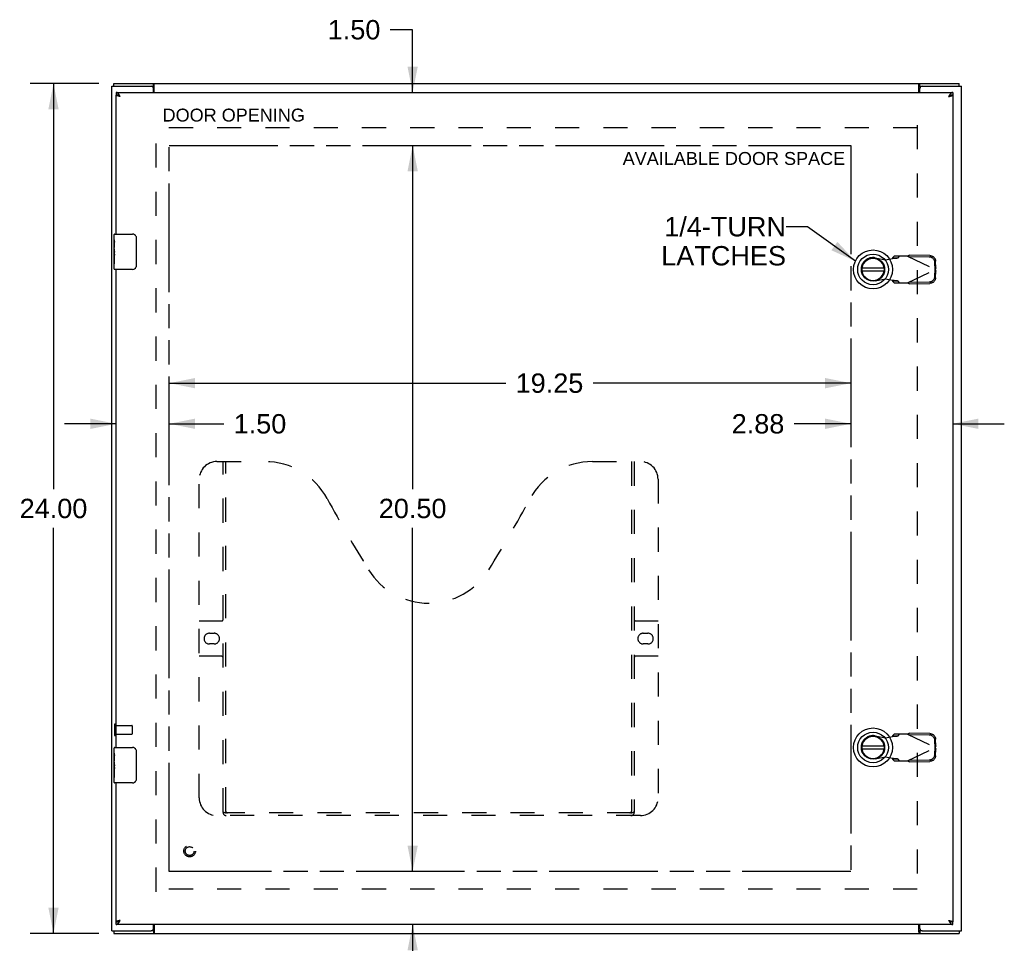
# Model space of a CAD drawing. Header units: inches. Extents: x 0 to 124, y 0 to 80.
# Tile 3 of 5: x 30 to 58, y 28 to 54. Entities that reach past the tile are written whole.
import ezdxf

# ---------------------------------------------------------------- set-up
doc = ezdxf.new("R2010")
doc.units = ezdxf.units.IN
doc.header["$LTSCALE"] = 6.817708
doc.header["$MEASUREMENT"] = 0
doc.linetypes.add('HIDDEN', pattern=[0.2, 0.1, -0.1])
doc.linetypes.add('PHANTOM', pattern=[0.8, 0.45, -0.05, 0.1, -0.05, 0.1, -0.05])
doc.layers.get('0').update_dxf_attribs({"linetype": 'CONTINUOUS'})
for name, color, linetype in [('02___PRT_ALL_AXES', 7, 'CONTINUOUS'), ('1-4_TURN_RH_OVER_24', 7, 'CONTINUOUS'), ('AVAILABLE_DOOR_SPACE', 7, 'CONTINUOUS'), ('DEFAULT_2', 8, 'HIDDEN'), ('DIMENSIONS', 7, 'CONTINUOUS')]:
    doc.layers.add(name, color=color, linetype=linetype)
doc.styles.get("Standard").update_dxf_attribs({"font": 'arial.ttf'})
doc.dimstyles.new('DIMSTYLE_1', dxfattribs={"dimtxt": 0.546875, "dimasz": 0.729167, "dimexe": 0.09, "dimexo": 0.07, "dimgap": 0.0375, "dimtad": 0, "dimtih": 1, "dimtoh": 1, "dimzin": 4, "dimdsep": 46, "dimtxsty": 'Standard', "dimblk": '_FILLED', "dimblk1": '_FILLED', "dimblk2": '_FILLED', "dimcen": 0.09, "dimazin": 1, "dimtfac": 1, "dimtdec": 3, "dimtofl": 0, "dimtmove": 0, "dimatfit": 3, "dimldrblk": '_FILLED', "dimfxl": 1, "dimtolj": 1, "dimtzin": 4, "dimarcsym": 0})
doc.dimstyles.get("Standard").update_dxf_attribs({"dimtxt": 0.619792, "dimasz": 0.729167, "dimexe": 0.09, "dimexo": 0.07, "dimgap": 0.09, "dimtad": 0, "dimtih": 1, "dimtoh": 1, "dimdec": 3, "dimzin": 4, "dimdsep": 46, "dimtxsty": 'Standard', "dimblk": '_FILLED', "dimblk1": '_FILLED', "dimblk2": '_FILLED', "dimcen": 0.09, "dimadec": 3, "dimazin": 1, "dimtp": 0.001, "dimtm": 0.001, "dimtfac": 1, "dimtdec": 3, "dimtofl": 0, "dimtmove": 0, "dimatfit": 3, "dimldrblk": '_FILLED', "dimfxl": 1, "dimtolj": 1, "dimtzin": 4, "dimarcsym": 0})

# ---------------------------------------------------------------- blocks, each defined once
blk = doc.blocks.new('_FILLED')
at = {"color": 0, "linetype": 'ByBlock'}
blk.add_solid([(0, 0), (-1, 0.2), (-1, -0.2)], dxfattribs=at)
blk = doc.blocks.new('*D2')
at = {"layer": 'DIMENSIONS', "color": 2, "linetype": 'Continuous'}
for p, q in [((32.514, 52.156), (30.58, 52.156)), ((31.236, 52.156), (31.236, 40.703)), ((31.236, 28.156), (31.236, 39.61)), ((32.514, 28.156), (30.58, 28.156))]:
    blk.add_line(p, q, dxfattribs=at)
at = {"layer": 'DIMENSIONS', "color": 2, "linetype": 'Continuous', "xscale": 0.7291666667, "yscale": 0.7291666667, "zscale": 0.7291666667}
for p, rotation in [((31.236, 52.156), 90), ((31.236, 28.156), 270)]:
    blk.add_blockref('_FILLED', p, dxfattribs=dict(at, rotation=rotation))
at = {"layer": 'DIMENSIONS', "color": 2, "linetype": 'Continuous', "insert": (31.236, 40.43), "char_height": 0.5469, "width": 1.91101, "attachment_point": 2, "line_spacing_factor": 0.9}
blk.add_mtext('24.00', dxfattribs=at)
blk = doc.blocks.new('*D7')
at = {"layer": 'DIMENSIONS', "color": 2, "linetype": 'Continuous'}
for p, q in [((41.379, 53.677), (40.741, 53.677)), ((41.379, 51.906), (41.379, 53.677)), ((41.379, 50.406), (41.379, 48.948))]:
    blk.add_line(p, q, dxfattribs=at)
at = {"layer": 'DIMENSIONS', "color": 2, "linetype": 'Continuous', "xscale": 0.7291666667, "yscale": 0.7291666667, "zscale": 0.7291666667}
for p, rotation in [((41.379, 51.906), 270), ((41.379, 50.406), 90)]:
    blk.add_blockref('_FILLED', p, dxfattribs=dict(at, rotation=rotation))
at = {"layer": 'DIMENSIONS', "color": 2, "linetype": 'Continuous', "insert": (40.468, 53.95), "char_height": 0.5469, "width": 1.48612, "attachment_point": 3, "line_spacing_factor": 0.9}
blk.add_mtext('1.50', dxfattribs=at)
blk = doc.blocks.new('*D8')
at = {"layer": 'DIMENSIONS', "color": 2, "linetype": 'Continuous'}
for p, q in [((41.379, 50.406), (41.379, 40.703)), ((41.379, 29.906), (41.379, 39.61))]:
    blk.add_line(p, q, dxfattribs=at)
at = {"layer": 'DIMENSIONS', "color": 2, "linetype": 'Continuous', "xscale": 0.7291666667, "yscale": 0.7291666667, "zscale": 0.7291666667}
for p, rotation in [((41.379, 50.406), 90), ((41.379, 29.906), 270)]:
    blk.add_blockref('_FILLED', p, dxfattribs=dict(at, rotation=rotation))
at = {"layer": 'DIMENSIONS', "color": 2, "linetype": 'Continuous', "insert": (41.379, 40.43), "char_height": 0.5469, "width": 1.91101, "attachment_point": 2, "line_spacing_factor": 0.9}
blk.add_mtext('20.50', dxfattribs=at)
blk = doc.blocks.new('*D9')
at = {"layer": 'DIMENSIONS', "color": 2, "linetype": 'Continuous'}
for p, q in [((41.379, 29.906), (41.379, 31.365)), ((41.379, 28.406), (41.379, 26.837)), ((41.379, 26.837), (40.789, 26.837))]:
    blk.add_line(p, q, dxfattribs=at)
at = {"layer": 'DIMENSIONS', "color": 2, "linetype": 'Continuous', "xscale": 0.7291666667, "yscale": 0.7291666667, "zscale": 0.7291666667}
for p, rotation in [((41.379, 29.906), 270), ((41.379, 28.406), 90)]:
    blk.add_blockref('_FILLED', p, dxfattribs=dict(at, rotation=rotation))
at = {"layer": 'DIMENSIONS', "color": 2, "linetype": 'Continuous', "insert": (40.515, 27.11), "char_height": 0.5469, "width": 1.48612, "attachment_point": 3, "line_spacing_factor": 0.9}
blk.add_mtext('1.50', dxfattribs=at)
blk = doc.blocks.new('*D10')
at = {"layer": 'DIMENSIONS', "color": 2, "linetype": 'Continuous'}
for p, q in [((33.006, 42.548), (31.548, 42.548)), ((34.506, 42.548), (36.05, 42.548))]:
    blk.add_line(p, q, dxfattribs=at)
at = {"layer": 'DIMENSIONS', "color": 2, "linetype": 'Continuous', "xscale": 0.7291666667, "yscale": 0.7291666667, "zscale": 0.7291666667}
blk.add_blockref('_FILLED', (33.006, 42.548), dxfattribs=at)
at = {"layer": 'DIMENSIONS', "color": 2, "linetype": 'Continuous', "xscale": 0.7291666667, "yscale": 0.7291666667, "zscale": 0.7291666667, "rotation": 180}
blk.add_blockref('_FILLED', (34.506, 42.548), dxfattribs=at)
at = {"layer": 'DIMENSIONS', "color": 2, "linetype": 'Continuous', "insert": (36.324, 42.821), "char_height": 0.5469, "width": 1.48612, "attachment_point": 1, "line_spacing_factor": 0.9}
blk.add_mtext('1.50', dxfattribs=at)
blk = doc.blocks.new('*D11')
at = {"layer": 'DIMENSIONS', "color": 2, "linetype": 'Continuous'}
for p, q in [((34.506, 43.695), (44.015, 43.695)), ((53.756, 43.695), (46.473, 43.695))]:
    blk.add_line(p, q, dxfattribs=at)
at = {"layer": 'DIMENSIONS', "color": 2, "linetype": 'Continuous', "xscale": 0.7291666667, "yscale": 0.7291666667, "zscale": 0.7291666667, "rotation": 180}
blk.add_blockref('_FILLED', (34.506, 43.695), dxfattribs=at)
at = {"layer": 'DIMENSIONS', "color": 2, "linetype": 'Continuous', "xscale": 0.7291666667, "yscale": 0.7291666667, "zscale": 0.7291666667}
blk.add_blockref('_FILLED', (53.756, 43.695), dxfattribs=at)
at = {"layer": 'DIMENSIONS', "color": 2, "linetype": 'Continuous', "insert": (45.244, 43.969), "char_height": 0.5469, "width": 1.91101, "attachment_point": 2, "line_spacing_factor": 0.9}
blk.add_mtext('19.25', dxfattribs=at)
blk = doc.blocks.new('*D12')
at = {"layer": 'DIMENSIONS', "color": 2, "linetype": 'Continuous'}
for p, q in [((53.756, 42.548), (52.15, 42.548)), ((56.631, 42.548), (58.089, 42.548))]:
    blk.add_line(p, q, dxfattribs=at)
at = {"layer": 'DIMENSIONS', "color": 2, "linetype": 'Continuous', "xscale": 0.7291666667, "yscale": 0.7291666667, "zscale": 0.7291666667}
blk.add_blockref('_FILLED', (53.756, 42.548), dxfattribs=at)
at = {"layer": 'DIMENSIONS', "color": 2, "linetype": 'Continuous', "xscale": 0.7291666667, "yscale": 0.7291666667, "zscale": 0.7291666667, "rotation": 180}
blk.add_blockref('_FILLED', (56.631, 42.548), dxfattribs=at)
at = {"layer": 'DIMENSIONS', "color": 2, "linetype": 'Continuous', "insert": (51.877, 42.821), "char_height": 0.5469, "width": 1.48612, "attachment_point": 3, "line_spacing_factor": 0.9}
blk.add_mtext('2.88', dxfattribs=at)

msp = doc.modelspace()

# ---------------------------------------------------------------- linework, layer by layer
at = {"color": 3, "linetype": 'Continuous'}
for p, q in [((32.881, 28.231), (32.881, 52.081)), ((32.881, 52.081), (33.996, 52.081)), ((32.944, 52.156), (56.818, 52.156)), ((34.056, 51.906), (34.056, 52.021)), ((34.083, 51.906), (34.083, 52.126)), ((55.679, 51.906), (55.679, 52.126)), ((55.706, 51.906), (55.706, 52.021)), ((55.766, 52.081), (56.881, 52.081)), ((56.881, 28.231), (56.881, 52.081)), ((33.006, 51.906), (56.631, 51.906)), ((33.006, 47.906), (33.006, 51.831)), ((33.07, 51.802), (33.065, 51.803)), ((33.076, 51.801), (33.07, 51.802)), ((33.081, 51.799), (33.076, 51.801)), ((33.086, 51.798), (33.081, 51.799)), ((33.092, 51.797), (33.086, 51.798)), ((33.1, 51.795), (33.092, 51.797)), ((33.109, 51.793), (33.1, 51.795)), ((33.106, 51.817), (33.102, 51.823)), ((33.109, 51.811), (33.106, 51.817)), ((33.113, 51.805), (33.109, 51.811)), ((33.123, 51.789), (33.109, 51.793)), ((33.123, 51.789), (33.113, 51.805)), ((56.52, 51.799), (56.514, 51.789)), ((56.514, 51.789), (56.537, 51.795)), ((56.526, 51.808), (56.52, 51.799)), ((56.53, 51.814), (56.526, 51.808)), ((56.537, 51.795), (56.548, 51.797)), ((56.548, 51.797), (56.556, 51.799)), ((56.556, 51.799), (56.561, 51.801)), ((56.561, 51.801), (56.567, 51.802)), ((56.567, 51.802), (56.572, 51.803)), ((56.572, 51.803), (56.577, 51.805)), ((56.577, 51.805), (56.581, 51.806)), ((56.631, 51.831), (56.631, 28.481)), ((33.006, 33.406), (33.006, 46.906)), ((33.006, 28.481), (33.006, 32.406)), ((56.631, 28.406), (33.006, 28.406)), ((33.06, 28.508), (33.056, 28.507)), ((33.065, 28.51), (33.06, 28.508)), ((33.07, 28.511), (33.065, 28.51)), ((33.076, 28.512), (33.07, 28.511)), ((33.081, 28.514), (33.076, 28.512)), ((33.089, 28.516), (33.081, 28.514)), ((33.1, 28.518), (33.089, 28.516)), ((33.123, 28.523), (33.1, 28.518)), ((33.106, 28.496), (33.109, 28.502)), ((33.109, 28.502), (33.113, 28.508)), ((33.113, 28.508), (33.123, 28.523)), ((34.056, 28.291), (34.056, 28.406)), ((34.083, 28.406), (34.083, 28.187)), ((55.679, 28.187), (55.679, 28.406)), ((55.706, 28.291), (55.706, 28.406)), ((56.514, 28.523), (56.517, 28.523)), ((56.514, 28.523), (56.52, 28.514)), ((56.517, 28.523), (56.531, 28.519)), ((56.52, 28.514), (56.524, 28.508)), ((56.524, 28.508), (56.528, 28.502)), ((56.528, 28.502), (56.532, 28.496)), ((56.531, 28.519), (56.54, 28.518)), ((56.532, 28.496), (56.536, 28.49)), ((56.54, 28.518), (56.548, 28.516)), ((56.548, 28.516), (56.553, 28.514)), ((56.553, 28.514), (56.559, 28.513)), ((56.559, 28.513), (56.564, 28.512)), ((56.564, 28.512), (56.569, 28.51)), ((56.569, 28.51), (56.574, 28.509)), ((32.881, 28.231), (33.996, 28.231)), ((32.944, 28.156), (56.818, 28.156)), ((55.766, 28.231), (56.881, 28.231))]:
    msp.add_line(p, q, dxfattribs=at)
at = {"color": 7, "linetype": 'Continuous'}
for p, q in [((32.944, 52.081), (32.944, 52.156)), ((33.996, 52.081), (34.058, 52.081)), ((34.058, 52.081), (34.058, 52.156)), ((55.704, 52.081), (55.704, 52.156)), ((55.704, 52.081), (55.766, 52.081)), ((56.818, 52.081), (56.818, 52.156)), ((33.006, 51.906), (33.006, 51.831)), ((56.631, 51.906), (56.631, 51.831)), ((32.961, 47.906), (33.471, 47.906)), ((33.571, 47.806), (33.571, 47.006)), ((32.946, 47.291), (32.946, 47.324)), ((32.946, 46.921), (32.946, 47.061)), ((33.471, 46.906), (32.961, 46.906)), ((54.694, 46.946), (54.069, 46.946)), ((54.069, 46.867), (54.694, 46.867)), ((32.961, 33.406), (33.471, 33.406)), ((54.694, 33.446), (54.069, 33.446)), ((33.571, 33.306), (33.571, 32.506)), ((54.069, 33.367), (54.694, 33.367)), ((32.946, 32.791), (32.946, 32.824)), ((32.946, 32.421), (32.946, 32.561)), ((33.471, 32.406), (32.961, 32.406)), ((33.006, 28.406), (33.006, 28.481)), ((56.631, 28.406), (56.631, 28.481)), ((32.944, 28.231), (32.944, 28.156)), ((34.058, 28.231), (33.996, 28.231)), ((34.058, 28.231), (34.058, 28.156)), ((55.766, 28.231), (55.704, 28.231)), ((55.704, 28.231), (55.704, 28.156)), ((56.818, 28.231), (56.818, 28.156))]:
    msp.add_line(p, q, dxfattribs=at)
at = {"color": 3, "linetype": 'Continuous'}
for points in [[(34.083, 52.126), (34.082, 52.127), (34.08, 52.129), (34.079, 52.131), (34.078, 52.133), (34.077, 52.135), (34.075, 52.138), (34.074, 52.14), (34.073, 52.142), (34.071, 52.144), (34.07, 52.146), (34.069, 52.148), (34.068, 52.15), (34.066, 52.152), (34.065, 52.153), (34.064, 52.154), (34.062, 52.155), (34.061, 52.156), (34.06, 52.156), (34.059, 52.156), (34.058, 52.156)], [(55.679, 52.126), (55.68, 52.127), (55.682, 52.129), (55.683, 52.131), (55.684, 52.133), (55.686, 52.135), (55.687, 52.138), (55.688, 52.14), (55.689, 52.142), (55.691, 52.144), (55.692, 52.146), (55.693, 52.148), (55.694, 52.15), (55.696, 52.152), (55.697, 52.153), (55.699, 52.154), (55.7, 52.155), (55.701, 52.156), (55.702, 52.156), (55.703, 52.156), (55.704, 52.156)], [(33.102, 51.823), (33.1, 51.826), (33.098, 51.828), (33.096, 51.831), (33.094, 51.834), (33.092, 51.837), (33.09, 51.84), (33.088, 51.843), (33.086, 51.845), (33.084, 51.848), (33.082, 51.851), (33.08, 51.853), (33.078, 51.856), (33.076, 51.858), (33.074, 51.861), (33.072, 51.863), (33.07, 51.865), (33.068, 51.868), (33.067, 51.87), (33.065, 51.872), (33.063, 51.874), (33.061, 51.876), (33.059, 51.878), (33.057, 51.88), (33.055, 51.882), (33.053, 51.884), (33.051, 51.886), (33.049, 51.888), (33.047, 51.889), (33.045, 51.891), (33.043, 51.892), (33.041, 51.894), (33.039, 51.895), (33.037, 51.896), (33.035, 51.898), (33.033, 51.899), (33.031, 51.9), (33.029, 51.901), (33.028, 51.902), (33.026, 51.902), (33.024, 51.903), (33.022, 51.904), (33.02, 51.904), (33.018, 51.905), (33.016, 51.905), (33.014, 51.906), (33.012, 51.906), (33.01, 51.906), (33.008, 51.906), (33.006, 51.906)], [(33.065, 51.803), (33.06, 51.805), (33.058, 51.805), (33.056, 51.806), (33.053, 51.806), (33.051, 51.807), (33.049, 51.808), (33.047, 51.808), (33.045, 51.809), (33.042, 51.81), (33.04, 51.81), (33.038, 51.811), (33.036, 51.812), (33.034, 51.812), (33.033, 51.813), (33.031, 51.814), (33.029, 51.814), (33.027, 51.815), (33.026, 51.816), (33.024, 51.816), (33.023, 51.817), (33.021, 51.818), (33.02, 51.818), (33.019, 51.819), (33.017, 51.82), (33.016, 51.82), (33.015, 51.821), (33.014, 51.822), (33.013, 51.822), (33.012, 51.823), (33.011, 51.824), (33.01, 51.824), (33.01, 51.825), (33.009, 51.826), (33.008, 51.826), (33.008, 51.827), (33.007, 51.827), (33.007, 51.828), (33.007, 51.829), (33.006, 51.829), (33.006, 51.83), (33.006, 51.831), (33.006, 51.831)], [(56.631, 51.906), (56.629, 51.906), (56.627, 51.906), (56.625, 51.906), (56.623, 51.906), (56.621, 51.905), (56.619, 51.905), (56.617, 51.904), (56.615, 51.904), (56.614, 51.903), (56.612, 51.902), (56.61, 51.902), (56.608, 51.901), (56.606, 51.9), (56.604, 51.899), (56.602, 51.898), (56.6, 51.896), (56.598, 51.895), (56.596, 51.894), (56.594, 51.892), (56.592, 51.891), (56.59, 51.889), (56.588, 51.888), (56.586, 51.886), (56.584, 51.884), (56.582, 51.882), (56.58, 51.88), (56.578, 51.878), (56.576, 51.876), (56.575, 51.874), (56.573, 51.872), (56.571, 51.87), (56.569, 51.868), (56.567, 51.865), (56.565, 51.863), (56.563, 51.861), (56.561, 51.858), (56.559, 51.856), (56.557, 51.853), (56.555, 51.851), (56.553, 51.848), (56.551, 51.845), (56.549, 51.843), (56.547, 51.84), (56.545, 51.837), (56.543, 51.834), (56.541, 51.831), (56.539, 51.828), (56.537, 51.826), (56.536, 51.823), (56.534, 51.82), (56.53, 51.814)], [(56.581, 51.806), (56.584, 51.806), (56.586, 51.807), (56.588, 51.808), (56.591, 51.808), (56.593, 51.809), (56.595, 51.81), (56.597, 51.81), (56.599, 51.811), (56.601, 51.812), (56.603, 51.812), (56.605, 51.813), (56.606, 51.814), (56.608, 51.814), (56.61, 51.815), (56.611, 51.816), (56.613, 51.816), (56.614, 51.817), (56.616, 51.818), (56.617, 51.818), (56.619, 51.819), (56.62, 51.82), (56.621, 51.82), (56.622, 51.821), (56.623, 51.822), (56.624, 51.822), (56.625, 51.823), (56.626, 51.824), (56.627, 51.824), (56.628, 51.825), (56.628, 51.826), (56.629, 51.826), (56.629, 51.827), (56.63, 51.827), (56.63, 51.828), (56.631, 51.829), (56.631, 51.829), (56.631, 51.83), (56.631, 51.831), (56.631, 51.831)], [(33.056, 28.507), (33.053, 28.506), (33.051, 28.506), (33.049, 28.505), (33.047, 28.504), (33.045, 28.504), (33.042, 28.503), (33.04, 28.502), (33.038, 28.502), (33.036, 28.501), (33.034, 28.5), (33.033, 28.5), (33.031, 28.499), (33.029, 28.498), (33.027, 28.498), (33.026, 28.497), (33.024, 28.497), (33.023, 28.496), (33.021, 28.495), (33.02, 28.495), (33.019, 28.494), (33.017, 28.493), (33.016, 28.493), (33.015, 28.492), (33.014, 28.491), (33.013, 28.491), (33.012, 28.49), (33.011, 28.489), (33.01, 28.489), (33.01, 28.488), (33.009, 28.487), (33.008, 28.487), (33.008, 28.486), (33.007, 28.485), (33.007, 28.485), (33.007, 28.484), (33.006, 28.483), (33.006, 28.483), (33.006, 28.482), (33.006, 28.481)], [(33.006, 28.406), (33.008, 28.406), (33.01, 28.407), (33.012, 28.407), (33.014, 28.407), (33.016, 28.407), (33.018, 28.408), (33.02, 28.408), (33.022, 28.409), (33.024, 28.41), (33.026, 28.41), (33.028, 28.411), (33.029, 28.412), (33.031, 28.413), (33.033, 28.414), (33.035, 28.415), (33.037, 28.417), (33.039, 28.418), (33.041, 28.419), (33.043, 28.421), (33.045, 28.422), (33.047, 28.424), (33.049, 28.425), (33.051, 28.427), (33.053, 28.429), (33.055, 28.431), (33.057, 28.432), (33.059, 28.434), (33.061, 28.436), (33.063, 28.439), (33.065, 28.441), (33.067, 28.443), (33.068, 28.445), (33.07, 28.447), (33.072, 28.45), (33.074, 28.452), (33.076, 28.455), (33.078, 28.457), (33.08, 28.46), (33.082, 28.462), (33.084, 28.465), (33.086, 28.468), (33.088, 28.47), (33.09, 28.473), (33.092, 28.476), (33.094, 28.479), (33.096, 28.481), (33.098, 28.484), (33.1, 28.487), (33.102, 28.49), (33.106, 28.496)], [(56.536, 28.49), (56.537, 28.487), (56.539, 28.484), (56.541, 28.481), (56.543, 28.479), (56.545, 28.476), (56.547, 28.473), (56.549, 28.47), (56.551, 28.468), (56.553, 28.465), (56.555, 28.462), (56.557, 28.46), (56.559, 28.457), (56.561, 28.455), (56.563, 28.452), (56.565, 28.45), (56.567, 28.447), (56.569, 28.445), (56.571, 28.443), (56.573, 28.441), (56.575, 28.439), (56.576, 28.436), (56.578, 28.434), (56.58, 28.432), (56.582, 28.431), (56.584, 28.429), (56.586, 28.427), (56.588, 28.425), (56.59, 28.424), (56.592, 28.422), (56.594, 28.421), (56.596, 28.419), (56.598, 28.418), (56.6, 28.417), (56.602, 28.415), (56.604, 28.414), (56.606, 28.413), (56.608, 28.412), (56.61, 28.411), (56.612, 28.41), (56.614, 28.41), (56.615, 28.409), (56.617, 28.408), (56.619, 28.408), (56.621, 28.407), (56.623, 28.407), (56.625, 28.407), (56.627, 28.407), (56.629, 28.406), (56.631, 28.406)], [(56.574, 28.509), (56.579, 28.508), (56.581, 28.507), (56.584, 28.506), (56.586, 28.506), (56.588, 28.505), (56.591, 28.504), (56.593, 28.504), (56.595, 28.503), (56.597, 28.502), (56.599, 28.502), (56.601, 28.501), (56.603, 28.5), (56.605, 28.5), (56.606, 28.499), (56.608, 28.498), (56.61, 28.498), (56.611, 28.497), (56.613, 28.497), (56.614, 28.496), (56.616, 28.495), (56.617, 28.495), (56.619, 28.494), (56.62, 28.493), (56.621, 28.493), (56.622, 28.492), (56.623, 28.491), (56.624, 28.491), (56.625, 28.49), (56.626, 28.489), (56.627, 28.489), (56.628, 28.488), (56.628, 28.487), (56.629, 28.487), (56.629, 28.486), (56.63, 28.485), (56.63, 28.485), (56.631, 28.484), (56.631, 28.483), (56.631, 28.483), (56.631, 28.482), (56.631, 28.481)], [(34.083, 28.187), (34.082, 28.186), (34.08, 28.184), (34.079, 28.182), (34.078, 28.18), (34.077, 28.178), (34.075, 28.175), (34.074, 28.173), (34.073, 28.171), (34.071, 28.168), (34.07, 28.166), (34.069, 28.164), (34.068, 28.163), (34.066, 28.161), (34.065, 28.16), (34.064, 28.158), (34.062, 28.158), (34.061, 28.157), (34.06, 28.157), (34.059, 28.156), (34.058, 28.156)], [(55.679, 28.187), (55.68, 28.186), (55.682, 28.184), (55.683, 28.182), (55.684, 28.18), (55.686, 28.178), (55.687, 28.175), (55.688, 28.173), (55.689, 28.171), (55.691, 28.168), (55.692, 28.166), (55.693, 28.164), (55.694, 28.163), (55.696, 28.161), (55.697, 28.16), (55.699, 28.158), (55.7, 28.158), (55.701, 28.157), (55.702, 28.157), (55.703, 28.156), (55.704, 28.156)]]:
    msp.add_lwpolyline(points, dxfattribs=at)
at = {"color": 7, "linetype": 'Continuous'}
for points in [[(34.069, 52.075), (34.067, 52.077), (34.066, 52.078), (34.065, 52.079), (34.063, 52.08), (34.062, 52.08), (34.061, 52.081), (34.06, 52.081), (34.059, 52.081), (34.058, 52.081)], [(34.083, 52.07), (34.082, 52.07), (34.081, 52.07), (34.08, 52.07), (34.079, 52.07), (34.078, 52.07), (34.076, 52.07), (34.075, 52.071), (34.074, 52.071), (34.073, 52.072), (34.071, 52.073), (34.07, 52.074), (34.069, 52.075)], [(55.679, 52.07), (55.68, 52.07), (55.681, 52.07), (55.682, 52.07), (55.683, 52.07), (55.684, 52.07), (55.686, 52.07), (55.687, 52.071), (55.688, 52.071), (55.69, 52.072), (55.691, 52.073), (55.692, 52.074), (55.693, 52.075), (55.695, 52.077)], [(55.695, 52.077), (55.696, 52.078), (55.698, 52.079), (55.699, 52.08), (55.7, 52.08), (55.701, 52.081), (55.702, 52.081), (55.703, 52.081), (55.704, 52.081)], [(33.081, 51.812), (33.08, 51.812), (33.078, 51.813), (33.076, 51.814), (33.074, 51.815), (33.072, 51.816), (33.07, 51.817), (33.068, 51.818), (33.067, 51.818), (33.065, 51.819), (33.063, 51.82), (33.061, 51.821), (33.059, 51.821), (33.057, 51.822), (33.055, 51.823), (33.053, 51.823), (33.051, 51.824), (33.049, 51.825), (33.047, 51.825), (33.045, 51.826), (33.043, 51.826), (33.041, 51.827), (33.039, 51.827), (33.037, 51.828), (33.035, 51.828), (33.033, 51.829), (33.031, 51.829), (33.029, 51.829), (33.028, 51.83), (33.026, 51.83), (33.024, 51.83), (33.022, 51.83), (33.02, 51.831), (33.018, 51.831), (33.016, 51.831), (33.014, 51.831), (33.012, 51.831), (33.01, 51.831), (33.008, 51.831), (33.006, 51.831)], [(56.631, 51.831), (56.629, 51.831), (56.627, 51.831), (56.625, 51.831), (56.623, 51.831), (56.621, 51.831), (56.619, 51.831), (56.617, 51.831), (56.615, 51.83), (56.614, 51.83), (56.612, 51.83), (56.61, 51.83), (56.608, 51.829), (56.606, 51.829), (56.604, 51.829), (56.602, 51.828), (56.6, 51.828), (56.598, 51.827), (56.596, 51.827), (56.594, 51.826), (56.592, 51.826), (56.59, 51.825), (56.588, 51.825), (56.586, 51.824), (56.584, 51.823), (56.582, 51.823), (56.58, 51.822), (56.578, 51.821), (56.576, 51.821), (56.575, 51.82), (56.573, 51.819), (56.571, 51.818), (56.569, 51.818), (56.567, 51.817), (56.565, 51.816), (56.563, 51.815), (56.561, 51.814), (56.559, 51.813), (56.557, 51.812), (56.556, 51.812)], [(33.564, 47.843), (33.566, 47.837), (33.568, 47.831), (33.569, 47.825), (33.57, 47.819), (33.571, 47.813), (33.571, 47.806)], [(33.571, 47.006), (33.571, 47), (33.57, 46.994), (33.569, 46.988), (33.568, 46.982), (33.566, 46.976), (33.564, 46.97)], [(33.564, 33.343), (33.566, 33.337), (33.568, 33.331), (33.569, 33.325), (33.57, 33.319), (33.571, 33.313), (33.571, 33.306)], [(33.571, 32.506), (33.571, 32.5), (33.57, 32.494), (33.569, 32.488), (33.568, 32.482), (33.566, 32.476), (33.564, 32.47)], [(33.006, 28.481), (33.008, 28.481), (33.01, 28.481), (33.012, 28.482), (33.014, 28.482), (33.016, 28.482), (33.018, 28.482), (33.02, 28.482), (33.022, 28.482), (33.024, 28.483), (33.026, 28.483), (33.028, 28.483), (33.029, 28.483), (33.031, 28.484), (33.033, 28.484), (33.035, 28.485), (33.037, 28.485), (33.039, 28.486), (33.041, 28.486), (33.043, 28.487), (33.045, 28.487), (33.047, 28.488), (33.049, 28.488), (33.051, 28.489), (33.053, 28.489), (33.055, 28.49), (33.057, 28.491), (33.059, 28.491), (33.061, 28.492), (33.063, 28.493), (33.065, 28.494), (33.067, 28.495), (33.068, 28.495), (33.07, 28.496), (33.072, 28.497), (33.074, 28.498), (33.076, 28.499), (33.078, 28.5), (33.08, 28.501), (33.081, 28.501)], [(56.556, 28.501), (56.557, 28.501), (56.559, 28.5), (56.561, 28.499), (56.563, 28.498), (56.565, 28.497), (56.567, 28.496), (56.569, 28.495), (56.571, 28.495), (56.573, 28.494), (56.575, 28.493), (56.576, 28.492), (56.578, 28.491), (56.58, 28.491), (56.582, 28.49), (56.584, 28.489), (56.586, 28.489), (56.588, 28.488), (56.59, 28.488), (56.592, 28.487), (56.594, 28.487), (56.596, 28.486), (56.598, 28.486), (56.6, 28.485), (56.602, 28.485), (56.604, 28.484), (56.606, 28.484), (56.608, 28.483), (56.61, 28.483), (56.612, 28.483), (56.614, 28.483), (56.615, 28.482), (56.617, 28.482), (56.619, 28.482), (56.621, 28.482), (56.623, 28.482), (56.625, 28.482), (56.627, 28.481), (56.629, 28.481), (56.631, 28.481)], [(34.067, 28.236), (34.066, 28.235), (34.065, 28.234), (34.063, 28.233), (34.062, 28.233), (34.061, 28.232), (34.06, 28.232), (34.059, 28.231), (34.058, 28.231)], [(34.083, 28.242), (34.082, 28.243), (34.081, 28.243), (34.08, 28.243), (34.079, 28.243), (34.078, 28.243), (34.076, 28.243), (34.075, 28.242), (34.074, 28.241), (34.073, 28.241), (34.071, 28.24), (34.07, 28.239), (34.069, 28.238), (34.067, 28.236)], [(55.679, 28.242), (55.68, 28.243), (55.681, 28.243), (55.682, 28.243), (55.683, 28.243), (55.684, 28.243), (55.686, 28.243), (55.687, 28.242), (55.688, 28.241), (55.69, 28.241), (55.691, 28.24), (55.692, 28.239), (55.693, 28.238)], [(55.693, 28.238), (55.695, 28.236), (55.696, 28.235), (55.698, 28.234), (55.699, 28.233), (55.7, 28.233), (55.701, 28.232), (55.702, 28.232), (55.703, 28.231), (55.704, 28.231)]]:
    msp.add_lwpolyline(points, dxfattribs=at)
for centre, radius in [((54.381, 46.906), 0.551), ((54.381, 46.906), 0.433), ((54.381, 46.906), 0.329), ((54.381, 46.906), 0.317), ((54.381, 33.406), 0.551), ((54.381, 33.406), 0.433), ((54.381, 33.406), 0.329), ((54.381, 33.406), 0.317)]:
    msp.add_circle(centre, radius, dxfattribs=at)
at = {"color": 3, "linetype": 'Continuous'}
for centre, start, end in [((33.996, 52.021), 0, 90), ((55.766, 52.021), 90, 180), ((33.996, 28.291), 270, 360), ((55.766, 28.291), 180, 270)]:
    msp.add_arc(centre, 0.06, start, end, dxfattribs=at)
at = {"color": 7, "linetype": 'Continuous'}
for centre, radius, start, end in [((32.961, 47.891), 0.015, 90, 180), ((33.471, 47.806), 0.1, 21.1999, 90), ((54.381, 46.906), 0.315, 10.0787, 349.9213), ((32.961, 46.921), 0.015, 180, 270), ((33.471, 47.006), 0.1, 270, 338.8001), ((54.381, 33.406), 0.315, 10.0787, 349.9213), ((32.961, 33.391), 0.015, 90, 180), ((33.471, 33.306), 0.1, 21.1999, 90), ((32.961, 32.421), 0.015, 180, 270), ((33.471, 32.506), 0.1, 270, 338.8001)]:
    msp.add_arc(centre, radius, start, end, dxfattribs=at)
at = {"layer": '02___PRT_ALL_AXES', "color": 7, "linetype": 'Continuous'}
for p, q in [((32.946, 47.747), (32.946, 47.891)), ((32.946, 47.492), (32.946, 47.744)), ((32.955, 47.689), (32.946, 47.689)), ((32.956, 47.522), (32.956, 47.678)), ((32.946, 47.522), (32.956, 47.522)), ((32.946, 46.921), (32.946, 47.489)), ((32.949, 47.459), (32.946, 47.459)), ((32.946, 47.327), (32.955, 47.327)), ((32.946, 47.291), (32.956, 47.291)), ((32.956, 47.338), (32.956, 47.391)), ((32.956, 47.061), (32.956, 47.291)), ((32.946, 47.228), (32.956, 47.228)), ((32.946, 47.061), (32.956, 47.061)), ((32.946, 33.247), (32.946, 33.391)), ((32.946, 32.992), (32.946, 33.244)), ((32.955, 33.189), (32.946, 33.189)), ((32.956, 33.022), (32.956, 33.178)), ((32.946, 33.022), (32.956, 33.022)), ((32.946, 32.421), (32.946, 32.989)), ((32.949, 32.959), (32.946, 32.959)), ((32.946, 32.827), (32.955, 32.827)), ((32.956, 32.838), (32.956, 32.891)), ((32.946, 32.791), (32.956, 32.791)), ((32.946, 32.728), (32.956, 32.728)), ((32.946, 32.561), (32.956, 32.561)), ((32.956, 32.561), (32.956, 32.791))]:
    msp.add_line(p, q, dxfattribs=at)
at = {"layer": '02___PRT_ALL_AXES', "color": 8, "linetype": 'HIDDEN'}
for p, q in [((32.999, 33.782), (32.999, 34.03)), ((32.999, 34.03), (33.446, 34.03)), ((32.999, 33.782), (33.446, 33.782))]:
    msp.add_line(p, q, dxfattribs=at)
at = {"layer": '02___PRT_ALL_AXES', "color": 7, "linetype": 'Continuous'}
for points in [[(32.946, 47.747), (32.946, 47.744), (32.947, 47.74), (32.948, 47.735), (32.949, 47.729), (32.95, 47.722), (32.952, 47.714), (32.953, 47.706), (32.954, 47.697), (32.955, 47.688), (32.956, 47.678)], [(32.946, 47.492), (32.946, 47.484), (32.947, 47.477), (32.948, 47.468), (32.949, 47.46), (32.95, 47.451), (32.951, 47.442), (32.952, 47.433), (32.953, 47.424), (32.954, 47.415), (32.955, 47.407), (32.956, 47.399), (32.956, 47.391)], [(32.956, 47.338), (32.956, 47.332), (32.955, 47.326), (32.955, 47.32), (32.954, 47.314), (32.954, 47.308), (32.953, 47.302)], [(32.946, 33.247), (32.946, 33.244), (32.947, 33.24), (32.948, 33.235), (32.949, 33.229), (32.95, 33.222), (32.952, 33.214), (32.953, 33.206), (32.954, 33.197), (32.955, 33.188), (32.956, 33.178)], [(32.946, 32.992), (32.946, 32.984), (32.947, 32.977), (32.948, 32.968), (32.949, 32.96), (32.95, 32.951), (32.951, 32.942), (32.952, 32.933), (32.953, 32.924), (32.954, 32.915), (32.955, 32.907), (32.956, 32.899), (32.956, 32.891)], [(32.956, 32.838), (32.956, 32.832), (32.955, 32.826), (32.955, 32.82), (32.954, 32.814), (32.954, 32.808), (32.953, 32.802)]]:
    msp.add_lwpolyline(points, dxfattribs=at)
at = {"layer": '02___PRT_ALL_AXES', "color": 8, "linetype": 'HIDDEN'}
msp.add_circle((35.081, 30.481), 0.124, dxfattribs=at)
at = {"layer": '02___PRT_ALL_AXES', "color": 7, "linetype": 'Continuous'}
for centre in [(33.146, 47.324), (33.146, 32.824)]:
    msp.add_ellipse(centre, major_axis=(0.2, 0), ratio=0.432808, start_param=-3.141593, end_param=-2.879776, dxfattribs=at)
at = {"layer": 'AVAILABLE_DOOR_SPACE', "color": 40, "linetype": 'PHANTOM'}
for p, q in [((34.506, 29.906), (34.506, 50.406)), ((34.506, 50.406), (53.756, 50.406)), ((53.756, 50.406), (53.756, 29.906)), ((53.756, 29.906), (34.506, 29.906))]:
    msp.add_line(p, q, dxfattribs=at)
at = {"layer": 'DEFAULT_2', "color": 8, "linetype": 'HIDDEN'}
for p, q in [((34.131, 29.331), (34.131, 50.981)), ((55.629, 50.906), (34.133, 50.906)), ((55.631, 50.981), (55.631, 29.331)), ((54.978, 47.28), (54.936, 47.234)), ((55.352, 47.28), (54.978, 47.28)), ((55.091, 47.234), (55.133, 47.28)), ((55.352, 47.28), (56.139, 46.906)), ((55.38, 47.267), (55.4, 47.309)), ((55.99, 47.298), (55.4, 47.309)), ((54.441, 47.236), (54.735, 47.182)), ((54.735, 47.182), (54.932, 47.22)), ((54.932, 47.22), (54.964, 47.222)), ((54.936, 47.234), (55.091, 47.234)), ((55.97, 47.257), (55.38, 47.267)), ((56.133, 46.909), (56.129, 47.102)), ((56.152, 46.951), (56.149, 47.144)), ((55.352, 46.532), (56.139, 46.906)), ((56.129, 46.71), (56.133, 46.903)), ((56.152, 46.951), (56.133, 46.909)), ((56.133, 46.903), (56.152, 46.862)), ((56.144, 46.921), (56.139, 46.906)), ((56.139, 46.906), (56.144, 46.891)), ((56.148, 46.936), (56.144, 46.921)), ((56.144, 46.891), (56.148, 46.876)), ((56.152, 46.951), (56.148, 46.936)), ((56.148, 46.876), (56.152, 46.862)), ((56.149, 46.669), (56.152, 46.862)), ((54.735, 46.631), (54.441, 46.577)), ((54.932, 46.593), (54.735, 46.631)), ((55.091, 46.578), (54.936, 46.578)), ((54.936, 46.578), (54.978, 46.532)), ((54.978, 46.532), (55.352, 46.532)), ((55.133, 46.532), (55.091, 46.578)), ((55.368, 46.523), (55.352, 46.532)), ((55.38, 46.546), (55.97, 46.556)), ((55.4, 46.504), (55.38, 46.546)), ((55.4, 46.504), (55.99, 46.514)), ((35.851, 41.481), (37.206, 41.481)), ((36.026, 31.571), (36.026, 41.481)), ((36.106, 31.601), (36.106, 41.481)), ((46.456, 41.481), (47.811, 41.481)), ((47.556, 41.481), (47.556, 31.601)), ((47.636, 41.481), (47.636, 31.571)), ((35.351, 31.981), (35.351, 40.981)), ((48.311, 40.981), (48.311, 31.981)), ((35.351, 36.981), (35.986, 36.981)), ((47.676, 36.981), (48.311, 36.981)), ((35.638, 36.631), (35.775, 36.631)), ((47.888, 36.631), (48.025, 36.631)), ((35.775, 36.331), (35.638, 36.331)), ((48.025, 36.331), (47.888, 36.331)), ((35.986, 35.981), (35.351, 35.981)), ((48.311, 35.981), (47.676, 35.981)), ((32.956, 34.048), (32.956, 33.764)), ((32.999, 34.048), (32.999, 33.764)), ((33.456, 34.02), (33.456, 33.792)), ((54.441, 33.736), (54.735, 33.682)), ((54.735, 33.682), (54.932, 33.72)), ((54.932, 33.72), (54.964, 33.722)), ((54.978, 33.78), (54.936, 33.734)), ((54.936, 33.734), (55.091, 33.734)), ((55.352, 33.78), (54.978, 33.78)), ((55.091, 33.734), (55.133, 33.78)), ((55.352, 33.78), (56.139, 33.406)), ((55.38, 33.767), (55.4, 33.809)), ((55.97, 33.757), (55.38, 33.767)), ((55.99, 33.798), (55.4, 33.809)), ((55.352, 33.032), (56.139, 33.406)), ((56.133, 33.409), (56.129, 33.602)), ((56.129, 33.21), (56.133, 33.403)), ((56.152, 33.451), (56.133, 33.409)), ((56.133, 33.403), (56.152, 33.362)), ((56.144, 33.421), (56.139, 33.406)), ((56.139, 33.406), (56.144, 33.391)), ((56.148, 33.436), (56.144, 33.421)), ((56.144, 33.391), (56.148, 33.376)), ((56.152, 33.451), (56.148, 33.436)), ((56.148, 33.376), (56.152, 33.362)), ((56.152, 33.451), (56.149, 33.644)), ((54.735, 33.131), (54.441, 33.077)), ((54.932, 33.093), (54.735, 33.131)), ((56.149, 33.169), (56.152, 33.362)), ((55.091, 33.078), (54.936, 33.078)), ((54.936, 33.078), (54.978, 33.032)), ((54.978, 33.032), (55.352, 33.032)), ((55.133, 33.032), (55.091, 33.078)), ((55.368, 33.023), (55.352, 33.032)), ((55.38, 33.046), (55.97, 33.056)), ((55.4, 33.004), (55.38, 33.046)), ((55.4, 33.004), (55.99, 33.014)), ((47.811, 31.481), (35.851, 31.481)), ((47.552, 31.561), (36.11, 31.561)), ((55.629, 29.406), (34.133, 29.406))]:
    msp.add_line(p, q, dxfattribs=at)
for points in [[(55.352, 47.28), (55.368, 47.29), (55.376, 47.295), (55.384, 47.299), (55.392, 47.304), (55.4, 47.309)], [(55.99, 47.298), (56.005, 47.297), (56.021, 47.295), (56.036, 47.291), (56.05, 47.286), (56.064, 47.279), (56.077, 47.271), (56.09, 47.262), (56.101, 47.252), (56.112, 47.241), (56.121, 47.229), (56.129, 47.216), (56.136, 47.202), (56.141, 47.188), (56.145, 47.174), (56.148, 47.159), (56.149, 47.144)], [(54.936, 47.234), (54.936, 47.232), (54.935, 47.23), (54.935, 47.227), (54.934, 47.225), (54.933, 47.222), (54.932, 47.22)], [(54.964, 47.222), (54.98, 47.223), (54.995, 47.224), (55.009, 47.225), (55.023, 47.226), (55.036, 47.227), (55.048, 47.228), (55.058, 47.229), (55.068, 47.23), (55.076, 47.231), (55.083, 47.232), (55.088, 47.233), (55.091, 47.234)], [(56.129, 47.102), (56.128, 47.117), (56.126, 47.132), (56.122, 47.147), (56.116, 47.161), (56.109, 47.174), (56.101, 47.187), (56.092, 47.199), (56.082, 47.211), (56.07, 47.221), (56.058, 47.23), (56.044, 47.238), (56.03, 47.244), (56.016, 47.25), (56.001, 47.253), (55.986, 47.256), (55.97, 47.257)], [(55.091, 46.578), (55.088, 46.579), (55.083, 46.58), (55.076, 46.582), (55.068, 46.583), (55.058, 46.584), (55.048, 46.585), (55.036, 46.586), (55.023, 46.587), (55.009, 46.588), (54.995, 46.589), (54.98, 46.59), (54.964, 46.591), (54.932, 46.593)], [(54.932, 46.593), (54.933, 46.591), (54.934, 46.588), (54.935, 46.586), (54.935, 46.583), (54.936, 46.581), (54.936, 46.578)], [(55.4, 46.504), (55.392, 46.509), (55.384, 46.513), (55.376, 46.518), (55.368, 46.523)], [(55.97, 46.556), (55.986, 46.557), (56.001, 46.559), (56.016, 46.563), (56.03, 46.568), (56.044, 46.575), (56.058, 46.583), (56.07, 46.592), (56.082, 46.602), (56.092, 46.613), (56.101, 46.626), (56.109, 46.638), (56.116, 46.652), (56.122, 46.666), (56.126, 46.681), (56.128, 46.695), (56.129, 46.71)], [(56.149, 46.669), (56.148, 46.654), (56.145, 46.639), (56.141, 46.625), (56.136, 46.61), (56.129, 46.597), (56.121, 46.584), (56.112, 46.572), (56.101, 46.561), (56.09, 46.55), (56.077, 46.541), (56.064, 46.534), (56.05, 46.527), (56.036, 46.522), (56.021, 46.518), (56.005, 46.515), (55.99, 46.514)], [(54.936, 33.734), (54.936, 33.732), (54.935, 33.73), (54.935, 33.727), (54.934, 33.725), (54.933, 33.722), (54.932, 33.72)], [(54.964, 33.722), (54.98, 33.723), (54.995, 33.724), (55.009, 33.725), (55.023, 33.726), (55.036, 33.727), (55.048, 33.728), (55.058, 33.729), (55.068, 33.73), (55.076, 33.731), (55.083, 33.732), (55.088, 33.733), (55.091, 33.734)], [(55.352, 33.78), (55.368, 33.79), (55.376, 33.795), (55.384, 33.799), (55.392, 33.804), (55.4, 33.809)], [(56.129, 33.602), (56.128, 33.617), (56.126, 33.632), (56.122, 33.647), (56.116, 33.661), (56.109, 33.674), (56.101, 33.687), (56.092, 33.699), (56.082, 33.711), (56.07, 33.721), (56.058, 33.73), (56.044, 33.738), (56.03, 33.744), (56.016, 33.75), (56.001, 33.753), (55.986, 33.756), (55.97, 33.757)], [(55.99, 33.798), (56.005, 33.797), (56.021, 33.795), (56.036, 33.791), (56.05, 33.786), (56.064, 33.779), (56.077, 33.771), (56.09, 33.762), (56.101, 33.752), (56.112, 33.741), (56.121, 33.729), (56.129, 33.716), (56.136, 33.702), (56.141, 33.688), (56.145, 33.674), (56.148, 33.659), (56.149, 33.644)], [(55.091, 33.078), (55.088, 33.079), (55.083, 33.08), (55.076, 33.082), (55.068, 33.083), (55.058, 33.084), (55.048, 33.085), (55.036, 33.086), (55.023, 33.087), (55.009, 33.088), (54.995, 33.089), (54.98, 33.09), (54.964, 33.091), (54.932, 33.093)], [(54.932, 33.093), (54.933, 33.091), (54.934, 33.088), (54.935, 33.086), (54.935, 33.083), (54.936, 33.081), (54.936, 33.078)], [(55.97, 33.056), (55.986, 33.057), (56.001, 33.059), (56.016, 33.063), (56.03, 33.068), (56.044, 33.075), (56.058, 33.083), (56.07, 33.092), (56.082, 33.102), (56.092, 33.113), (56.101, 33.126), (56.109, 33.138), (56.116, 33.152), (56.122, 33.166), (56.126, 33.181), (56.128, 33.195), (56.129, 33.21)], [(56.149, 33.169), (56.148, 33.154), (56.145, 33.139), (56.141, 33.125), (56.136, 33.11), (56.129, 33.097), (56.121, 33.084), (56.112, 33.072), (56.101, 33.061), (56.09, 33.05), (56.077, 33.041), (56.064, 33.034), (56.05, 33.027), (56.036, 33.022), (56.021, 33.018), (56.005, 33.015), (55.99, 33.014)], [(55.4, 33.004), (55.392, 33.009), (55.384, 33.013), (55.376, 33.018), (55.368, 33.023)], [(36.016, 31.601), (36.032, 31.591), (36.048, 31.581), (36.064, 31.573), (36.08, 31.567), (36.095, 31.563), (36.11, 31.561)], [(47.552, 31.561), (47.567, 31.563), (47.583, 31.567), (47.598, 31.573), (47.614, 31.581), (47.63, 31.591), (47.646, 31.601)]]:
    msp.add_lwpolyline(points, dxfattribs=at)
for radius in [0.164, 0.124]:
    msp.add_circle((35.081, 30.481), radius, dxfattribs=at)
for centre, radius, start, end in [((54.381, 46.906), 0.335, 79.673, 280.327), ((35.851, 40.981), 0.5, 90, 180), ((37.206, 39.481), 2, 28.4813, 90), ((46.456, 39.481), 2, 90, 151.5187), ((47.811, 40.981), 0.5, 0, 90), ((73.514, 59.18), 39.307, 208.4813, 211.8705), ((10.148, 59.18), 39.307, 328.1295, 331.5187), ((41.831, 39.481), 2, 211.8705, 328.1295), ((35.986, 37.021), 0.04, 270, 360), ((47.676, 37.021), 0.04, 180, 270), ((35.638, 36.481), 0.15, 90, 270), ((35.775, 36.481), 0.15, 270, 90), ((47.888, 36.481), 0.15, 90, 270), ((48.025, 36.481), 0.15, 270, 90), ((35.986, 35.941), 0.04, 0, 90), ((47.676, 35.941), 0.04, 90, 180), ((32.978, 34.048), 0.0215, 0, 180), ((33.446, 34.02), 0.01, 0, 90), ((32.978, 33.764), 0.0215, 180, 360), ((33.446, 33.792), 0.01, 270, 360), ((54.381, 33.406), 0.335, 79.673, 280.327), ((35.851, 31.981), 0.5, 180, 270), ((47.811, 31.981), 0.5, 270, 360), ((36.116, 31.571), 0.09, 180, 270), ((36.146, 31.601), 0.04, 180, 270), ((47.516, 31.601), 0.04, 270, 360), ((47.546, 31.571), 0.09, 270, 360)]:
    msp.add_arc(centre, radius, start, end, dxfattribs=at)

# ---------------------------------------------------------------- texts
at = {"layer": '1-4_TURN_RH_OVER_24', "color": 2, "linetype": 'Continuous', "insert": (51.924, 48.387), "char_height": 0.5469, "width": 3.51708, "attachment_point": 3, "line_spacing_factor": 0.9}
msp.add_mtext('1/4-TURN\\PLATCHES', dxfattribs=at)
at = {"layer": 'DIMENSIONS', "color": 2, "linetype": 'Continuous', "char_height": 0.36458, "attachment_point": 2, "line_spacing_factor": 0.9}
for s, insert, width in [('DOOR OPENING', (36.326, 51.448), 4.01177), ('AVAILABLE DOOR SPACE', (50.453, 50.223), 6.2711)]:
    msp.add_mtext(s, dxfattribs=dict(at, insert=insert, width=width))

# ---------------------------------------------------------------- dimensions: what is measured, and where the dimension line sits
at = {"layer": 'DIMENSIONS', "color": 2, "linetype": 'Continuous'}
for base, p1, p2, angle, picture, middle in [((41.379, 51.906), (34.506, 50.406), (33.006, 51.906), 90, '*D7', (39.748, 53.674)), ((31.236, 28.156), (32.584, 52.156), (32.584, 28.156), 270, '*D2', (31.229, 40.153)), ((33.006, 42.548), (34.506, 50.406), (33.006, 51.831), 180, '*D10', (37.09, 42.545)), ((41.379, 29.906), (34.506, 50.406), (34.506, 29.906), 270, '*D8', (41.372, 40.153)), ((41.379, 28.406), (34.506, 29.906), (33.006, 28.406), 270, '*D9', (39.796, 26.834))]:
    dim = msp.add_linear_dim(base=base, p1=p1, p2=p2, angle=angle, dimstyle='DIMSTYLE_1', dxfattribs=at)
    dim.commit()
    dim.dimension.update_dxf_attribs({"geometry": picture, "text_midpoint": middle, "dimtype": 160})
for base, p1, p2, picture, middle in [((56.631083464, 42.547719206), (53.756083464, 50.406411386), (56.631083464, 51.831411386), '*D12', (51.126150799, 42.544670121)), ((53.756, 43.695), (34.506, 50.406), (53.756, 50.406), '*D11', (45.269, 43.692))]:
    dim = msp.add_linear_dim(base=base, p1=p1, p2=p2, dimstyle='DIMSTYLE_1', dxfattribs=at)
    dim.commit()
    dim.dimension.update_dxf_attribs({"geometry": picture, "text_midpoint": middle, "dimtype": 160})

# ---------------------------------------------------------------- leaders
at = {"layer": '1-4_TURN_RH_OVER_24', "color": 2, "linetype": 'Continuous', "annotation_type": 0, "has_hookline": 1, "hookline_direction": 1, "text_width": 3.428}
msp.add_leader([(53.882, 47.141), (52.531, 48.113), (51.924, 48.113)], dimstyle='Standard', override={"dimtad": 0}, dxfattribs=at)

doc.saveas('drawing.dxf')
